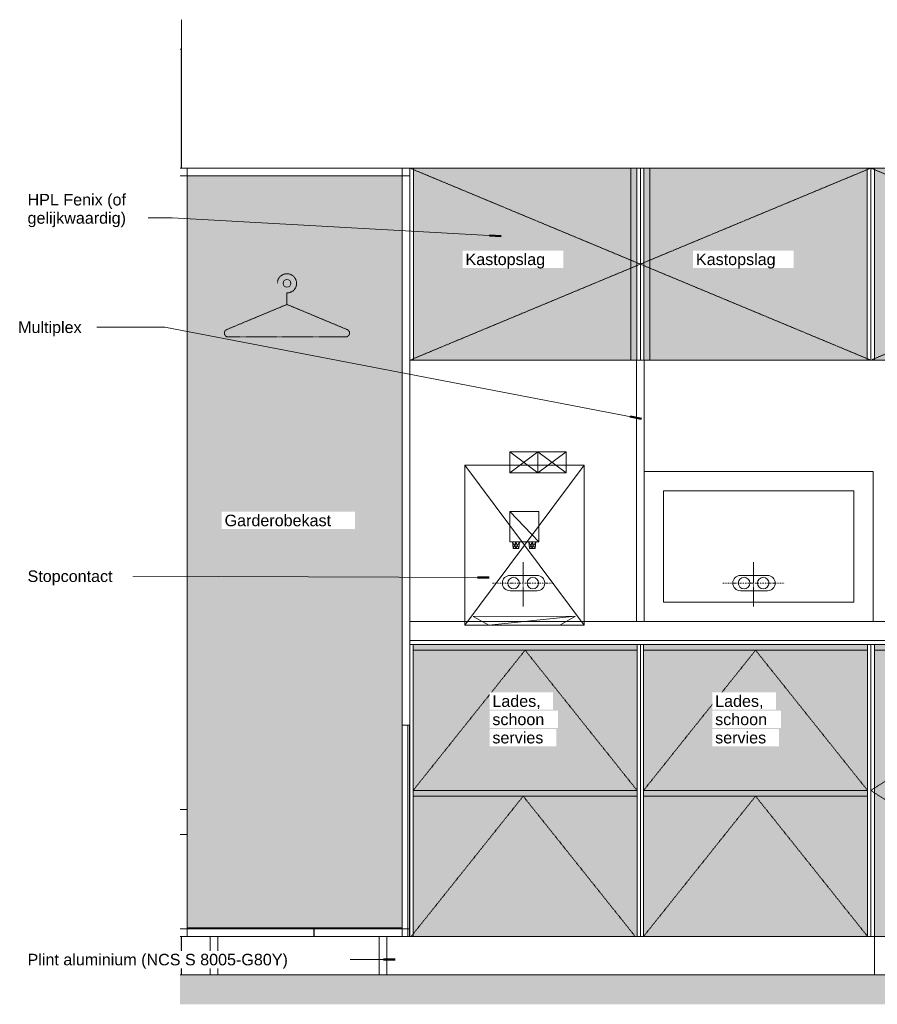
# Model space of a CAD drawing. Header units: millimetres. Extents: x 134158 to 166990, y 3543 to 89986.
# Tile 1 of 17: x 142375 to 144608, y 14898 to 17461. Entities that reach past the tile are written whole.
import ezdxf

# ---------------------------------------------------------------- set-up
doc = ezdxf.new("R2010")
doc.units = ezdxf.units.MM
doc.linetypes.add('Dash dot Small', pattern=[6.35, 3.175, -1.5875, 0, -1.5875])
doc.linetypes.add('Overhead xxSmall', pattern=[2.579688, 1.5875, -0.992188])
for name, color, linetype, lineweight in [('0-2', 50, 'Continuous', 5), ('A09-NT--1', 7, 'Continuous', 13), ('A09-NT--2', 170, 'Continuous', 13), ('A09-NT--3', 210, 'Continuous', 50), ('A21--s--1', 94, 'Continuous', 5), ('A22-----4', 90, 'Continuous', 9), ('A23-----1', 250, 'Continuous', 13), ('A23-----2', 55, 'Continuous', 9), ('A69-----1', 8, 'Continuous', 5), ('A79-Y--', 8, 'Continuous', 13), ('A79-Y---4', 170, 'Continuous', 13), ('A99-----4', 1, 'Continuous', 13), ('A99-----5', 1, 'Overhead xxSmall', 13), ('A99-----6', 1, 'Dash dot Small', 13), ('Detail Items-4', 7, 'Continuous', 5), ('Detail Items-8', 254, 'Continuous', 5)]:
    doc.layers.add(name, color=color, linetype=linetype, lineweight=lineweight)
doc.styles.add('Arial_1', font='arial.ttf', dxfattribs={"height": 30})

# ---------------------------------------------------------------- blocks, each defined once
blk = doc.blocks.new('711 DM Pantry - DM Pantry-4097569-Pantry _ diversen - Elevation A')
at = {"layer": 'A79-Y--'}
for p, q in [((134670.1, 17075), (134652, 17075)), ((134652, 17075), (134670.1, 17075)), ((135230.1, 17075), (134652, 17075)), ((135230.1, 17075), (134652, 17075)), ((134670.1, 17075), (134652, 17075)), ((134652, 17075), (134670.1, 17075)), ((135230.1, 17075), (134652, 17075)), ((135230.1, 17075), (134652, 17075)), ((134670.1, 17075), (134670.1, 17055)), ((134670.1, 17055), (134670.1, 17075)), ((134670.1, 17075), (135230.1, 17075)), ((135250.1, 17075), (134670.1, 17075)), ((134670.1, 17075), (134670.1, 17055)), ((134670.1, 17055), (134670.1, 17075)), ((135230.1, 17075), (134670.1, 17075)), ((134670.1, 17075), (135230.1, 17075)), ((134670.1, 17055), (134670.1, 17075)), ((134670.1, 17055), (134670.1, 17075)), ((134670.1, 17075), (134670.1, 17055)), ((134670.1, 17055), (134670.1, 17075)), ((134670.1, 17075), (135230.1, 17075)), ((135250.1, 17075), (134670.1, 17075)), ((134670.1, 17075), (134670.1, 17055)), ((134670.1, 17055), (134670.1, 17075)), ((135230.1, 17075), (134670.1, 17075)), ((134670.1, 17075), (135230.1, 17075)), ((134670.1, 17055), (134670.1, 17075)), ((134670.1, 17055), (134670.1, 17075)), ((135250.1, 17075), (135230.1, 17075)), ((135230.1, 17075), (135250.1, 17075)), ((135230.1, 17055), (135230.1, 17075)), ((135230.1, 17055), (135230.1, 17075)), ((135230.1, 17075), (135230.1, 17055)), ((135230.1, 17075), (135230.1, 17055)), ((135230.1, 17055), (135230.1, 17075)), ((135230.1, 17075), (135250.1, 17075)), ((135230.1, 17055), (135230.1, 17075)), ((135230.1, 17075), (135230.1, 17055)), ((135230.1, 17055), (135230.1, 17075)), ((135250.1, 17075), (135230.1, 17075)), ((135230.1, 17075), (135250.1, 17075)), ((135230.1, 17055), (135230.1, 17075)), ((135230.1, 17055), (135230.1, 17075)), ((135230.1, 17075), (135230.1, 17055)), ((135230.1, 17075), (135230.1, 17055)), ((135230.1, 17055), (135230.1, 17075)), ((135230.1, 17075), (135250.1, 17075)), ((135230.1, 17055), (135230.1, 17075)), ((135230.1, 17075), (135230.1, 17055)), ((135230.1, 17055), (135230.1, 17075)), ((135250.1, 17075), (135259.6, 17075)), ((135259.6, 17075), (135250.1, 17075)), ((135250.1, 17075), (135250.1, 16575)), ((135250.1, 16575), (135250.1, 17075)), ((135250.1, 17075), (135250.1, 15075)), ((135250.1, 15075), (135250.1, 17075)), ((135250.1, 15095), (135250.1, 17075)), ((135250.1, 17055), (135250.1, 17075)), ((135250.1, 17075), (135259.6, 17075)), ((135259.6, 17075), (135250.1, 17075)), ((135250.1, 17075), (135250.1, 16575)), ((135250.1, 16575), (135250.1, 17075)), ((135250.1, 17075), (135250.1, 15075)), ((135250.1, 15075), (135250.1, 17075)), ((135250.1, 15095), (135250.1, 17075)), ((135250.1, 17055), (135250.1, 17075)), ((135840.6, 17075), (135850.1, 17075)), ((135850.1, 17075), (135840.6, 17075)), ((135840.6, 17075), (135850.1, 17075)), ((135850.1, 17075), (135840.6, 17075)), ((135850.1, 17075), (135859.6, 17075)), ((135859.6, 17075), (135850.1, 17075)), ((135850.1, 17075), (135850.1, 16575)), ((135850.1, 16575), (135850.1, 17075)), ((135850.1, 16575), (135850.1, 17075)), ((135850.1, 16575), (135850.1, 17075)), ((135850.1, 17075), (135859.6, 17075)), ((135859.6, 17075), (135850.1, 17075)), ((135850.1, 17075), (135850.1, 16575)), ((135850.1, 16575), (135850.1, 17075)), ((135850.1, 16575), (135850.1, 17075)), ((135850.1, 16575), (135850.1, 17075)), ((136440.6, 17075), (136450.1, 17075)), ((136450.1, 17075), (136440.6, 17075)), ((136440.6, 17075), (136450.1, 17075)), ((136450.1, 17075), (136440.6, 17075)), ((136450.1, 17075), (136459.6, 17075)), ((136459.6, 17075), (136450.1, 17075)), ((136450.1, 17075), (136450.1, 16575)), ((136450.1, 16575), (136450.1, 17075)), ((136450.1, 16575), (136450.1, 17075)), ((136450.1, 16575), (136450.1, 17075)), ((136450.1, 17075), (136459.6, 17075)), ((136459.6, 17075), (136450.1, 17075)), ((136450.1, 17075), (136450.1, 16575)), ((136450.1, 16575), (136450.1, 17075)), ((136450.1, 16575), (136450.1, 17075)), ((136450.1, 16575), (136450.1, 17075)), ((134670.1, 17055), (134652, 17055)), ((134670.1, 17055), (134652, 17055)), ((134670.1, 17055), (134652, 17055)), ((134670.1, 17055), (134652, 17055)), ((135250.1, 17055), (135230.1, 17055)), ((135230.1, 17055), (135250.1, 17055)), ((135250.1, 17055), (135230.1, 17055)), ((135230.1, 17055), (135250.1, 17055)), ((135250.1, 15095), (135250.1, 17055)), ((135250.1, 15095), (135250.1, 17055)), ((135850.1, 16993.2), (135850.1, 16992)), ((135850.1, 16993.2), (135850.1, 16992)), ((136450.1, 16993.2), (136450.1, 16992)), ((136450.1, 16993.2), (136450.1, 16992)), ((135250.1, 16575), (135259.6, 16575)), ((135259.6, 16575), (135250.1, 16575)), ((135250.1, 16575), (135259.6, 16575)), ((135259.6, 16575), (135250.1, 16575)), ((135840.1, 16575), (135840.1, 15895)), ((135840.1, 15895), (135840.1, 16575)), ((135840.1, 16575), (135840.1, 15895)), ((135840.1, 15895), (135840.1, 16575)), ((135840.6, 16575), (135850.1, 16575)), ((135850.1, 16575), (135840.6, 16575)), ((135840.6, 16575), (135859.6, 16575)), ((135859.6, 16575), (135840.6, 16575)), ((135840.6, 16575), (135850.1, 16575)), ((135850.1, 16575), (135840.6, 16575)), ((135840.6, 16575), (135859.6, 16575)), ((135859.6, 16575), (135840.6, 16575)), ((135850.1, 16575), (135859.6, 16575)), ((135859.6, 16575), (135850.1, 16575)), ((135850.1, 16575), (135859.6, 16575)), ((135859.6, 16575), (135850.1, 16575)), ((135860.1, 15895), (135860.1, 16575)), ((135860.1, 15895), (135860.1, 16575)), ((135860.1, 15895), (135860.1, 16575)), ((135860.1, 15895), (135860.1, 16575)), ((136440.6, 16575), (136450.1, 16575)), ((136450.1, 16575), (136440.6, 16575)), ((136440.6, 16575), (136450.1, 16575)), ((136450.1, 16575), (136440.6, 16575)), ((136450.1, 16575), (136459.6, 16575)), ((136459.6, 16575), (136450.1, 16575)), ((136450.1, 16575), (136459.6, 16575)), ((136459.6, 16575), (136450.1, 16575)), ((135583.6, 16336.3), (135510.4, 16281.5)), ((135583.6, 16336.3), (135510.4, 16336.3)), ((135510.4, 16336.3), (135510.4, 16281.5)), ((135510.4, 16336.3), (135583.6, 16336.3)), ((135656.7, 16336.3), (135510.4, 16336.3)), ((135510.4, 16336.3), (135510.4, 16281.5)), ((135510.4, 16336.3), (135510.4, 16281.5)), ((135510.4, 16336.3), (135583.6, 16281.5)), ((135510.4, 16336.3), (135583.6, 16336.3)), ((135583.6, 16336.3), (135510.4, 16281.5)), ((135583.6, 16336.3), (135510.4, 16336.3)), ((135510.4, 16336.3), (135510.4, 16281.5)), ((135510.4, 16336.3), (135583.6, 16336.3)), ((135656.7, 16336.3), (135510.4, 16336.3)), ((135510.4, 16336.3), (135510.4, 16281.5)), ((135510.4, 16336.3), (135510.4, 16281.5)), ((135510.4, 16336.3), (135583.6, 16281.5)), ((135510.4, 16336.3), (135583.6, 16336.3)), ((135656.7, 16336.3), (135583.6, 16281.5)), ((135656.7, 16336.3), (135583.6, 16336.3)), ((135583.6, 16336.3), (135583.6, 16281.5)), ((135656.7, 16336.3), (135583.6, 16336.3)), ((135583.6, 16336.3), (135583.6, 16281.5)), ((135656.7, 16336.3), (135583.6, 16336.3)), ((135656.7, 16281.5), (135583.6, 16336.3)), ((135656.7, 16336.3), (135583.6, 16281.5)), ((135656.7, 16336.3), (135583.6, 16336.3)), ((135583.6, 16336.3), (135583.6, 16281.5)), ((135656.7, 16336.3), (135583.6, 16336.3)), ((135583.6, 16336.3), (135583.6, 16281.5)), ((135656.7, 16336.3), (135583.6, 16336.3)), ((135656.7, 16281.5), (135583.6, 16336.3)), ((135656.7, 16281.5), (135656.7, 16336.3)), ((135656.7, 16336.3), (135656.7, 16281.5)), ((135656.7, 16281.5), (135656.7, 16336.3)), ((135656.7, 16281.5), (135656.7, 16336.3)), ((135656.7, 16336.3), (135656.7, 16281.5)), ((135656.7, 16281.5), (135656.7, 16336.3)), ((135703.9, 16301.7), (135393.3, 16301.7)), ((135393.3, 16301.7), (135703.9, 16301.7)), ((135703.9, 16301.7), (135393.3, 16301.7)), ((135393.3, 15885), (135393.3, 16301.7)), ((135393.3, 16301.7), (135393.3, 15885)), ((135393.3, 16301.7), (135703.9, 15885)), ((135393.3, 15885), (135393.3, 16301.7)), ((135393.3, 15885), (135703.9, 16301.7)), ((135703.9, 16301.7), (135393.3, 16301.7)), ((135393.3, 16301.7), (135703.9, 16301.7)), ((135703.9, 16301.7), (135393.3, 16301.7)), ((135393.3, 15885), (135393.3, 16301.7)), ((135393.3, 16301.7), (135393.3, 15885)), ((135393.3, 16301.7), (135703.9, 15885)), ((135393.3, 15885), (135393.3, 16301.7)), ((135393.3, 15885), (135703.9, 16301.7)), ((135510.4, 16281.5), (135583.6, 16281.5)), ((135583.6, 16281.5), (135510.4, 16281.5)), ((135510.4, 16281.5), (135583.6, 16281.5)), ((135583.6, 16281.5), (135510.4, 16281.5)), ((135583.6, 16281.5), (135656.7, 16281.5)), ((135656.7, 16281.5), (135583.6, 16281.5)), ((135583.6, 16281.5), (135656.7, 16281.5)), ((135656.7, 16281.5), (135583.6, 16281.5)), ((135703.9, 16301.7), (135703.9, 15885)), ((135703.9, 15885), (135703.9, 16301.7)), ((135703.9, 15885), (135703.9, 16301.7)), ((135703.9, 16301.7), (135703.9, 15885)), ((135703.9, 15885), (135703.9, 16301.7)), ((135703.9, 15885), (135703.9, 16301.7)), ((135585.9, 16102.5), (135510.1, 16181)), ((135510.1, 16181), (135510.1, 16102.5)), ((135585.9, 16181), (135510.1, 16181)), ((135510.1, 16181), (135510.1, 16102.5)), ((135510.1, 16181), (135585.9, 16181)), ((135585.9, 16181), (135510.1, 16181)), ((135510.1, 16181), (135510.1, 16102.5)), ((135585.9, 16102.5), (135510.1, 16181)), ((135510.1, 16181), (135510.1, 16102.5)), ((135585.9, 16181), (135510.1, 16181)), ((135510.1, 16181), (135510.1, 16102.5)), ((135510.1, 16181), (135585.9, 16181)), ((135585.9, 16181), (135510.1, 16181)), ((135510.1, 16181), (135510.1, 16102.5)), ((135585.9, 16102.5), (135585.9, 16181)), ((135585.9, 16102.5), (135585.9, 16181)), ((135585.9, 16102.5), (135585.9, 16181)), ((135585.9, 16102.5), (135585.9, 16181)), ((135585.9, 16102.5), (135585.9, 16181)), ((135585.9, 16102.5), (135585.9, 16181)), ((135510.1, 16102.5), (135585.9, 16102.5)), ((135510.1, 16102.5), (135585.9, 16102.5)), ((135510.1, 16102.5), (135585.9, 16102.5)), ((135510.1, 16102.5), (135585.9, 16102.5)), ((135510.1, 16102.5), (135585.9, 16102.5)), ((135510.1, 16102.5), (135585.9, 16102.5)), ((135517.4, 16102.3), (135526.3, 16084.4)), ((135518.8, 16084.4), (135517.4, 16102.3)), ((135517.4, 16102.3), (135526.3, 16102.3)), ((135526.3, 16102.3), (135517.4, 16102.3)), ((135517.4, 16102.3), (135526.3, 16084.4)), ((135518.8, 16084.4), (135517.4, 16102.3)), ((135517.4, 16102.3), (135526.3, 16102.3)), ((135526.3, 16102.3), (135517.4, 16102.3)), ((135526.3, 16102.3), (135518.8, 16084.4)), ((135526.3, 16102.3), (135518.8, 16084.4)), ((135526.3, 16102.3), (135533.9, 16084.4)), ((135526.3, 16084.4), (135526.3, 16102.3)), ((135535.2, 16102.3), (135526.3, 16084.4)), ((135526.3, 16102.3), (135535.2, 16102.3)), ((135535.2, 16102.3), (135526.3, 16102.3)), ((135526.3, 16102.3), (135526.3, 16084.4)), ((135526.3, 16102.3), (135533.9, 16084.4)), ((135526.3, 16084.4), (135526.3, 16102.3)), ((135535.2, 16102.3), (135526.3, 16084.4)), ((135526.3, 16102.3), (135535.2, 16102.3)), ((135535.2, 16102.3), (135526.3, 16102.3)), ((135526.3, 16102.3), (135526.3, 16084.4)), ((135533.9, 16084.4), (135535.2, 16102.3)), ((135533.9, 16084.4), (135535.2, 16102.3)), ((135560, 16102.3), (135568.9, 16084.4)), ((135561.3, 16084.4), (135560, 16102.3)), ((135560, 16102.3), (135568.9, 16102.3)), ((135568.9, 16102.3), (135560, 16102.3)), ((135560, 16102.3), (135568.9, 16084.4)), ((135561.3, 16084.4), (135560, 16102.3)), ((135560, 16102.3), (135568.9, 16102.3)), ((135568.9, 16102.3), (135560, 16102.3)), ((135568.9, 16102.3), (135561.3, 16084.4)), ((135568.9, 16102.3), (135561.3, 16084.4)), ((135568.9, 16102.3), (135576.4, 16084.4)), ((135568.9, 16084.4), (135568.9, 16102.3)), ((135577.7, 16102.3), (135568.9, 16084.4)), ((135568.9, 16102.3), (135577.7, 16102.3)), ((135577.7, 16102.3), (135568.9, 16102.3)), ((135568.9, 16102.3), (135568.9, 16084.4)), ((135568.9, 16102.3), (135576.4, 16084.4)), ((135568.9, 16084.4), (135568.9, 16102.3)), ((135577.7, 16102.3), (135568.9, 16084.4)), ((135568.9, 16102.3), (135577.7, 16102.3)), ((135577.7, 16102.3), (135568.9, 16102.3)), ((135568.9, 16102.3), (135568.9, 16084.4)), ((135576.4, 16084.4), (135577.7, 16102.3)), ((135576.4, 16084.4), (135577.7, 16102.3)), ((135526.3, 16084.4), (135518.8, 16084.4)), ((135518.8, 16084.4), (135526.3, 16084.4)), ((135526.3, 16084.4), (135518.8, 16084.4)), ((135518.8, 16084.4), (135526.3, 16084.4)), ((135526.3, 16084.4), (135533.9, 16084.4)), ((135533.9, 16084.4), (135526.3, 16084.4)), ((135526.3, 16084.4), (135533.9, 16084.4)), ((135533.9, 16084.4), (135526.3, 16084.4)), ((135568.9, 16084.4), (135561.3, 16084.4)), ((135561.3, 16084.4), (135568.9, 16084.4)), ((135568.9, 16084.4), (135561.3, 16084.4)), ((135561.3, 16084.4), (135568.9, 16084.4)), ((135568.9, 16084.4), (135576.4, 16084.4)), ((135576.4, 16084.4), (135568.9, 16084.4)), ((135568.9, 16084.4), (135576.4, 16084.4)), ((135576.4, 16084.4), (135568.9, 16084.4)), ((137540.2, 15895), (135250.1, 15895)), ((135250.1, 15895), (137540.2, 15895)), ((135250.1, 15845), (135250.1, 15895)), ((135250.1, 15845), (135250.1, 15895)), ((137540.2, 15895), (135250.1, 15895)), ((135250.1, 15895), (137540.2, 15895)), ((135250.1, 15845), (135250.1, 15895)), ((135250.1, 15845), (135250.1, 15895)), ((135681.7, 15908.2), (135414.5, 15908)), ((135414.5, 15908), (135681.7, 15908.2)), ((135681.7, 15908.2), (135414.5, 15908)), ((135681.7, 15908.2), (135414.5, 15908)), ((135414.5, 15908), (135681.7, 15908.2)), ((135681.7, 15908.2), (135414.5, 15908)), ((135455.3, 15885), (135414.5, 15908)), ((135414.5, 15908), (135455.3, 15885)), ((135455.3, 15885), (135414.5, 15908)), ((135455.3, 15885), (135414.5, 15908)), ((135414.5, 15908), (135455.3, 15885)), ((135455.3, 15885), (135414.5, 15908)), ((135455.3, 15885), (135681.7, 15908.2)), ((135455.3, 15885), (135681.7, 15908.2)), ((135640.5, 15885), (135681.7, 15908.2)), ((135640.5, 15885), (135681.7, 15908.2)), ((135640.5, 15885), (135681.7, 15908.2)), ((135640.5, 15885), (135681.7, 15908.2)), ((135640.5, 15885), (135681.7, 15908.2)), ((135640.5, 15885), (135681.7, 15908.2)), ((135840.1, 15895), (135860.1, 15895)), ((135860.1, 15895), (135840.1, 15895)), ((135840.1, 15895), (135860.1, 15895)), ((135860.1, 15895), (135840.1, 15895)), ((135703.9, 15885), (135393.3, 15885)), ((135393.3, 15885), (135703.9, 15885)), ((135703.9, 15885), (135393.3, 15885)), ((135393.3, 15885), (135703.9, 15885)), ((135455.3, 15885), (135640.5, 15885)), ((135455.3, 15885), (135640.5, 15885)), ((139450.1, 15845), (135250.1, 15845)), ((135250.1, 15845), (139450.1, 15845)), ((139450.1, 15845), (135250.1, 15845)), ((135250.1, 15845), (139450.1, 15845)), ((135250.1, 15835), (135258.6, 15835)), ((135258.6, 15835), (135250.1, 15835)), ((135250.1, 15835), (135250.1, 15075)), ((135250.1, 15075), (135250.1, 15835)), ((135250.1, 15835), (135258.6, 15835)), ((135258.6, 15835), (135250.1, 15835)), ((135250.1, 15835), (135250.1, 15075)), ((135250.1, 15075), (135250.1, 15835)), ((135850.1, 15835), (135841.6, 15835)), ((135841.6, 15835), (135850.1, 15835)), ((135850.1, 15835), (135841.6, 15835)), ((135841.6, 15835), (135850.1, 15835)), ((135850.1, 15835), (135850.1, 15075)), ((135850.1, 15075), (135850.1, 15835)), ((135850.1, 15835), (135858.6, 15835)), ((135858.6, 15835), (135850.1, 15835)), ((135850.1, 15835), (135850.1, 15075)), ((135850.1, 15075), (135850.1, 15835)), ((135850.1, 15835), (135850.1, 15075)), ((135850.1, 15075), (135850.1, 15835)), ((135850.1, 15835), (135858.6, 15835)), ((135858.6, 15835), (135850.1, 15835)), ((135850.1, 15835), (135850.1, 15075)), ((135850.1, 15075), (135850.1, 15835)), ((136450.1, 15835), (136441.6, 15835)), ((136441.6, 15835), (136450.1, 15835)), ((136450.1, 15835), (136441.6, 15835)), ((136441.6, 15835), (136450.1, 15835)), ((136450.1, 15835), (136450.1, 15075)), ((136450.1, 15075), (136450.1, 15835)), ((136450.1, 15835), (136459.6, 15835)), ((136459.6, 15835), (136450.1, 15835)), ((136450.1, 15835), (136450.1, 15075)), ((136450.1, 15075), (136450.1, 15835)), ((136450.1, 15835), (136450.1, 15075)), ((136450.1, 15075), (136450.1, 15835)), ((136450.1, 15835), (136459.6, 15835)), ((136459.6, 15835), (136450.1, 15835)), ((136450.1, 15835), (136450.1, 15075)), ((136450.1, 15075), (136450.1, 15835)), ((135244.5, 15625), (135230.1, 15625)), ((135230.1, 15625), (135244.5, 15625)), ((135244.5, 15625), (135230.1, 15625)), ((135230.1, 15625), (135244.5, 15625)), ((135249.5, 15625), (135244.5, 15625)), ((135244.5, 15625), (135249.5, 15625)), ((135244.5, 15075), (135244.5, 15625)), ((135244.5, 15075), (135244.5, 15625)), ((135244.5, 15625), (135244.5, 15075)), ((135244.5, 15075), (135244.5, 15625)), ((135249.5, 15625), (135244.5, 15625)), ((135244.5, 15625), (135249.5, 15625)), ((135244.5, 15075), (135244.5, 15625)), ((135244.5, 15075), (135244.5, 15625)), ((135244.5, 15625), (135244.5, 15075)), ((135244.5, 15075), (135244.5, 15625)), ((135249.5, 15625), (135249.5, 15075)), ((135249.5, 15075), (135249.5, 15625)), ((135249.5, 15625), (135249.5, 15075)), ((135249.5, 15075), (135249.5, 15625)), ((134670.1, 15405), (134652, 15405)), ((134652, 15405), (134670.1, 15405)), ((134670.1, 15405), (134652, 15405)), ((134652, 15405), (134670.1, 15405)), ((134652, 15340), (134670.1, 15340)), ((134670.1, 15340), (134652, 15340)), ((134670.1, 15340), (134652, 15340)), ((134652, 15340), (134670.1, 15340)), ((134652, 15340), (134670.1, 15340)), ((134670.1, 15340), (134652, 15340)), ((134670.1, 15340), (134652, 15340)), ((134652, 15340), (134670.1, 15340)), ((134670.1, 15097.1), (134670.1, 15075)), ((134670.1, 15075), (134670.1, 15097.1)), ((134670.1, 15097.1), (134670.1, 15095)), ((134670.1, 15095), (134670.1, 15097.1)), ((134670.1, 15097.1), (134670.1, 15075)), ((134670.1, 15075), (134670.1, 15097.1)), ((134670.1, 15097.1), (134670.1, 15095)), ((134670.1, 15095), (134670.1, 15097.1)), ((135000.1, 15075), (135000.1, 15097.1)), ((135000.1, 15075), (135000.1, 15097.1)), ((135000.1, 15075), (135000.1, 15097.1)), ((135000.1, 15075), (135000.1, 15097.1)), ((135001.2, 15097.1), (135001.2, 15075)), ((135001.2, 15075), (135001.2, 15097.1)), ((135001.2, 15097.1), (135001.2, 15075)), ((135001.2, 15075), (135001.2, 15097.1)), ((135230.1, 15075), (135230.1, 15097.1)), ((135230.1, 15075), (135230.1, 15097.1)), ((135230.1, 15097.1), (135230.1, 15095)), ((135230.1, 15097.1), (135230.1, 15095)), ((135230.1, 15095), (135230.1, 15097.1)), ((135230.1, 15095), (135230.1, 15097.1)), ((135230.1, 15075), (135230.1, 15097.1)), ((135230.1, 15075), (135230.1, 15097.1)), ((135230.1, 15097.1), (135230.1, 15095)), ((135230.1, 15097.1), (135230.1, 15095)), ((135230.1, 15095), (135230.1, 15097.1)), ((135230.1, 15095), (135230.1, 15097.1)), ((134652, 15095), (135250.1, 15095)), ((134652, 15095), (135230.1, 15095)), ((135230.1, 15095), (134652, 15095)), ((134652, 15095), (134670.1, 15095)), ((134652, 15095), (135250.1, 15095)), ((134652, 15095), (135230.1, 15095)), ((135230.1, 15095), (134652, 15095)), ((134652, 15095), (134670.1, 15095)), ((134670.1, 15075), (134652, 15075)), ((134652, 15075), (134670.1, 15075)), ((134670.1, 15075), (134652, 15075)), ((134652, 15075), (134670.1, 15075)), ((135001.2, 15075), (134652, 15075)), ((134652, 15075), (135001.2, 15075)), ((134670.1, 15075), (134652, 15075)), ((134652, 15075), (134670.1, 15075)), ((134670.1, 15075), (134652, 15075)), ((134652, 15075), (134670.1, 15075)), ((135001.2, 15075), (134652, 15075)), ((134652, 15075), (135001.2, 15075)), ((134670.1, 15095), (135250.1, 15095)), ((134670.1, 15095), (135230.1, 15095)), ((134670.1, 15095), (135230.1, 15095)), ((134670.1, 15095), (134670.1, 15075)), ((134670.1, 15075), (134670.1, 15095)), ((135230.1, 15095), (134670.1, 15095)), ((134670.1, 15095), (135230.1, 15095)), ((134670.1, 15075), (134670.1, 15095)), ((134670.1, 15075), (134670.1, 15095)), ((134670.1, 15095), (135250.1, 15095)), ((134670.1, 15095), (135230.1, 15095)), ((134670.1, 15095), (135230.1, 15095)), ((134670.1, 15095), (134670.1, 15075)), ((134670.1, 15075), (134670.1, 15095)), ((135230.1, 15095), (134670.1, 15095)), ((134670.1, 15095), (135230.1, 15095)), ((134670.1, 15075), (134670.1, 15095)), ((134670.1, 15075), (134670.1, 15095)), ((134670.1, 15075), (135230.1, 15075)), ((135230.1, 15075), (134670.1, 15075)), ((134670.1, 15075), (135230.1, 15075)), ((135230.1, 15075), (134670.1, 15075)), ((135190.3, 15075), (134730.1, 15075)), ((134730.1, 15075), (135190.3, 15075)), ((134730.1, 14975), (134730.1, 15075)), ((134730.1, 14975), (134730.1, 15075)), ((135190.3, 15075), (134730.1, 15075)), ((134730.1, 15075), (135190.3, 15075)), ((134730.1, 14975), (134730.1, 15075)), ((134730.1, 14975), (134730.1, 15075)), ((135000.1, 15075), (135244.5, 15075)), ((135244.5, 15075), (135000.1, 15075)), ((135000.1, 15075), (135244.5, 15075)), ((135244.5, 15075), (135000.1, 15075)), ((135258.6, 15075), (135190.3, 15075)), ((135190.3, 15075), (135258.6, 15075)), ((135190.3, 14975), (135190.3, 15075)), ((135190.3, 14975), (135190.3, 15075)), ((135190.3, 15075), (135190.3, 14975)), ((135190.3, 14975), (135190.3, 15075)), ((135258.6, 15075), (135190.3, 15075)), ((135190.3, 15075), (135258.6, 15075)), ((135190.3, 14975), (135190.3, 15075)), ((135190.3, 14975), (135190.3, 15075)), ((135190.3, 15075), (135190.3, 14975)), ((135190.3, 14975), (135190.3, 15075)), ((135230.1, 15095), (135230.1, 15075)), ((135230.1, 15075), (135230.1, 15095)), ((135230.1, 15095), (135230.1, 15075)), ((135230.1, 15075), (135230.1, 15095)), ((135250.1, 15075), (135230.1, 15075)), ((135230.1, 15075), (135250.1, 15075)), ((135250.1, 15075), (135230.1, 15075)), ((135230.1, 15075), (135250.1, 15075)), ((135249.5, 15075), (135244.5, 15075)), ((135244.5, 15075), (135249.5, 15075)), ((135249.5, 15075), (135244.5, 15075)), ((135244.5, 15075), (135249.5, 15075)), ((135250.1, 15075), (135258.6, 15075)), ((135258.6, 15075), (135250.1, 15075)), ((135250.1, 15075), (135258.6, 15075)), ((135258.6, 15075), (135250.1, 15075)), ((135850.1, 15075), (135841.6, 15075)), ((135841.6, 15075), (135850.1, 15075)), ((135858.6, 15075), (135841.6, 15075)), ((135841.6, 15075), (135858.6, 15075)), ((135850.1, 15075), (135841.6, 15075)), ((135841.6, 15075), (135850.1, 15075)), ((135858.6, 15075), (135841.6, 15075)), ((135841.6, 15075), (135858.6, 15075)), ((135850.1, 15075), (135858.6, 15075)), ((135858.6, 15075), (135850.1, 15075)), ((135850.1, 15075), (135858.6, 15075)), ((135858.6, 15075), (135850.1, 15075)), ((136450.1, 15075), (136441.6, 15075)), ((136441.6, 15075), (136450.1, 15075)), ((136459.6, 15075), (136441.6, 15075)), ((136441.6, 15075), (136459.6, 15075)), ((136450.1, 15075), (136441.6, 15075)), ((136441.6, 15075), (136450.1, 15075)), ((136459.6, 15075), (136441.6, 15075)), ((136441.6, 15075), (136459.6, 15075)), ((136450.1, 15075), (136459.6, 15075)), ((136459.6, 15075), (136450.1, 15075)), ((136450.1, 15075), (136459.6, 15075)), ((136459.6, 15075), (136450.1, 15075)), ((135190.3, 14975), (134730.1, 14975)), ((134730.1, 14975), (135190.3, 14975)), ((135190.3, 14975), (134730.1, 14975)), ((134730.1, 14975), (135190.3, 14975)), ((140650.1, 14975), (135190.3, 14975)), ((135190.3, 14975), (140630.1, 14975)), ((140650.1, 14975), (135190.3, 14975)), ((135190.3, 14975), (140630.1, 14975))]:
    blk.add_line(p, q, dxfattribs=at)
blk = doc.blocks.new('HSR-D_SHL_ARCH_Vaste Inrichting_rvt-2-Pantry _ diversen - Elevation A')
at = {"layer": 'A79-Y---4'}
blk.add_blockref('711 DM Pantry - DM Pantry-4097569-Pantry _ diversen - Elevation A', (0, 0), dxfattribs=at)
blk = doc.blocks.new('HSR-D_ABT_ARCH_Interieur_rvt-2-Pantry _ diversen - Elevation A')
at = {"layer": 'A21--s--1'}
h = blk.add_hatch(color=256, dxfattribs=at)
h.paths.add_polyline_path([(134652, 14975), (134655.8, 14975), (134655.8, 15075), (134652, 15075)])
h.paths.add_polyline_path([(134655.8, 17075), (134655.8, 17385), (134652, 17385), (134652, 17075)])
at = {"layer": 'A23-----2'}
h = blk.add_hatch(dxfattribs=at)
h.set_pattern_fill('FP_6', color=256, style=0, pattern_type=2)
h.set_pattern_definition([(27, (137833.604, 12785.741), (15.113162, 12.1898456), [0.67056, -31.929, 0.67056, -17.729, -4]), (27, (137833.604, 12785.741), (15.113162, 12.1898456), [-51, 0.67056, -3.329]), (58, (137833.604, 12785.741), (6.6762736, 18.232591), [0.67056, -31.729, 0.67056, -32.129, -4]), (58, (137833.604, 12785.741), (6.6762736, 18.232591), [-65.2, 0.67056, -3.329]), (81, (137833.604, 12785.741), (-0.9784985, 19.3918163), [0.67056, -31.329, 0.67056, -17.449, -4]), (81, (137833.604, 12785.741), (-0.9784985, 19.3918163), [-50.12, 0.67056, -3.329])])
h.paths.add_polyline_path([(140649.8, 14898.2), (140686.8, 14898.2), (140686.8, 14975), (134652, 14975), (134652, 14898.2), (140647.2, 14898.2)])
at = {"layer": 'A22-----4'}
for p, q in [((134655.8, 17385), (134655.8, 17461.3)), ((134655.8, 17461.3), (134655.8, 17075)), ((134652, 17385), (134655.8, 17385)), ((134655.8, 15075), (134655.8, 14975))]:
    blk.add_line(p, q, dxfattribs=at)
at = {"layer": 'A23-----1'}
for p, q in [((134730.1, 14975), (134652, 14975)), ((140686.8, 14975), (135190.3, 14975))]:
    blk.add_line(p, q, dxfattribs=at)
blk = doc.blocks.new('Microwave - Magnetron-18255911-Pantry _ diversen - Elevation A')
at = {"layer": 'A69-----1'}
for p, q in [((135860.1, 16285), (136456.1, 16285)), ((136456.1, 15895), (136456.1, 16285)), ((135910.1, 16235), (135910.1, 15945)), ((136406.1, 16235), (135910.1, 16235)), ((136406.1, 15945), (136406.1, 16235)), ((135910.1, 15945), (136406.1, 15945))]:
    blk.add_line(p, q, dxfattribs=at)

msp = doc.modelspace()

# ---------------------------------------------------------------- hatches: boundary and pattern name
at = {"layer": 'Detail Items-4'}
msp.add_hatch(color=256, dxfattribs=at).paths.add_polyline_path([(143371.1, 15097.1), (143371.1, 17055), (142811.1, 17055), (142811.1, 15097.1), (143141.1, 15097.1)])
at = {"layer": 'Detail Items-8'}
for points in [[(143981.6, 16575), (143981.6, 17075), (143400.6, 17075), (143400.6, 16575)], [(144391.7, 16575), (144581.6, 16575), (144581.6, 17075), (144000.6, 17075), (144000.6, 16575)], [(144600.6, 16575), (145181.6, 16575), (145181.6, 17075), (144600.6, 17075)], [(143972.1, 15455), (143982.6, 15455), (143982.6, 15835), (143399.6, 15835), (143399.6, 15455), (143592.3, 15455)], [(143999.6, 15455), (144582.6, 15455), (144582.6, 15835), (143999.6, 15835), (143999.6, 15539)], [(145181.6, 15820), (145181.6, 15835), (144600.6, 15835), (144600.6, 15820)], [(144600.6, 15075), (145181.6, 15075), (145181.6, 15820), (144600.6, 15820), (144600.6, 15455)], [(143592.3, 15075), (143982.6, 15075), (143982.6, 15455), (143399.6, 15455), (143399.6, 15075), (143410.1, 15075)], [(143999.6, 15075), (144582.6, 15075), (144582.6, 15455), (143999.6, 15455)]]:
    msp.add_hatch(color=256, dxfattribs=at).paths.add_polyline_path(points)

# ---------------------------------------------------------------- linework, layer by layer
at = {"layer": 'A09-NT--2'}
for p, q in [((142772.6, 16945.2), (142688.4, 16945.2)), ((143628.7, 16897.5), (142772.6, 16945.2)), ((142753, 16660.7), (142573.8, 16660.7)), ((143993.9, 16422.6), (142753, 16660.7)), ((142656.7, 16012.6), (142655.3, 16012.6)), ((143597.5, 16009), (142656.7, 16012.6)), ((143123.7, 15014.6), (143122.3, 15014.6)), ((143352.7, 15014.6), (143123.7, 15014.6))]:
    msp.add_line(p, q, dxfattribs=at)
at = {"layer": 'A09-NT--3'}
for p, q in [((143628.7, 16897.5), (143598.7, 16899.2)), ((143993.9, 16422.6), (143964.5, 16428.3)), ((143597.5, 16009), (143567.5, 16009.1)), ((143352.7, 15014.6), (143322.7, 15014.6))]:
    msp.add_line(p, q, dxfattribs=at)
at = {"layer": 'A99-----4'}
for p, q in [((143981.6, 17075), (143400.6, 17075)), ((143400.6, 17075), (143400.6, 16575)), ((143966.6, 17075), (143966.6, 16575)), ((143981.6, 16575), (143981.6, 17075)), ((144581.6, 17075), (144000.6, 17075)), ((144000.6, 17075), (144000.6, 16575)), ((144015.6, 17075), (144015.6, 16575)), ((144581.6, 16575), (144581.6, 17075)), ((145181.6, 17075), (144600.6, 17075)), ((144600.6, 17075), (144600.6, 16575)), ((143371.1, 17055), (142811.1, 17055)), ((142811.1, 17055), (142811.1, 15097.1)), ((143371.1, 15097.1), (143371.1, 17055)), ((143371.1, 17055), (143371.1, 15075)), ((143400.6, 16575), (143981.6, 16575)), ((144000.6, 16575), (144581.6, 16575)), ((144600.6, 16575), (145181.6, 16575)), ((143651.8, 16014.7), (143722.3, 16014.7)), ((144251.8, 16014.7), (144322.3, 16014.7)), ((143722.3, 15974.7), (143651.8, 15974.7)), ((144322.3, 15974.7), (144251.8, 15974.7)), ((143982.6, 15835), (143399.6, 15835)), ((143399.6, 15835), (143399.6, 15455)), ((143399.6, 15820), (143982.6, 15820)), ((143982.6, 15455), (143982.6, 15835)), ((144582.6, 15835), (143999.6, 15835)), ((143999.6, 15835), (143999.6, 15455)), ((143999.6, 15820), (144582.6, 15820)), ((144582.6, 15455), (144582.6, 15835)), ((145181.6, 15835), (144600.6, 15835)), ((144600.6, 15835), (144600.6, 15820)), ((145181.6, 15820), (144600.6, 15820)), ((144600.6, 15820), (144600.6, 15075)), ((143982.6, 15455), (143399.6, 15455)), ((143399.6, 15455), (143399.6, 15075)), ((143399.6, 15440), (143982.6, 15440)), ((143982.6, 15075), (143982.6, 15455)), ((144582.6, 15455), (143999.6, 15455)), ((143999.6, 15455), (143999.6, 15075)), ((143999.6, 15440), (144582.6, 15440)), ((144582.6, 15075), (144582.6, 15455)), ((142811.1, 15097.1), (143371.1, 15097.1)), ((142811.1, 15097.1), (143371.1, 15097.1)), ((142891.1, 15075), (142891.1, 14975)), ((143311.3, 15075), (143311.3, 14975)), ((143399.6, 15075), (143982.6, 15075)), ((143999.6, 15075), (144582.6, 15075)), ((144600.6, 15075), (145181.6, 15075)), ((144600.6, 15075), (144600.6, 14975))]:
    msp.add_line(p, q, dxfattribs=at)
for centre, radius in [((143071.1, 16775), 10), ((143661.1, 15994.7), 15), ((143711.1, 15994.7), 15), ((144261.1, 15994.7), 15), ((144311.1, 15994.7), 15)]:
    msp.add_circle(centre, radius, dxfattribs=at)
for centre, start, end in [((143651.8, 15994.7), 90, 270), ((143722.3, 15994.7), 270, 90), ((144251.8, 15994.7), 90, 270), ((144322.3, 15994.7), 270, 90)]:
    msp.add_arc(centre, 20, start, end, dxfattribs=at)
at = {"layer": 'A99-----5'}
for p, q in [((143391.1, 17075), (144591.1, 16575)), ((144591.1, 17075), (143391.1, 16575)), ((144591.1, 17075), (145791.1, 16575)), ((145791.1, 17075), (144591.1, 16575)), ((143071.1, 16750), (143071.1, 16720)), ((143071.1, 16720), (142914.1, 16654.6)), ((143071.1, 16720), (143228, 16654.6)), ((142918, 16635.4), (143224.1, 16635.4)), ((143686.1, 15933.9), (143686.1, 16048.9)), ((144286.1, 15933.9), (144286.1, 16048.9)), ((143399.6, 15455), (143691.1, 15820)), ((143691.1, 15820), (143982.6, 15455)), ((143999.6, 15455), (144291.1, 15820)), ((144291.1, 15820), (144582.6, 15455)), ((145191.1, 15835), (144591.1, 15455)), ((143394.6, 15075), (143686.1, 15440)), ((143686.1, 15440), (143977.6, 15075)), ((143999.6, 15075), (144291.1, 15440)), ((144291.1, 15440), (144582.6, 15075)), ((144591.1, 15455), (145181.6, 15075))]:
    msp.add_line(p, q, dxfattribs=at)
for centre, radius, start, end in [((143071.1, 16775), 25, 270, 180), ((142918, 16645.4), 10, 112.6199, 270), ((143224.1, 16645.4), 10, 270, 67.3801)]:
    msp.add_arc(centre, radius, start, end, dxfattribs=at)
at = {"layer": 'A99-----6'}
for p, q in [((143606.1, 15994.7), (143766.1, 15994.7)), ((144206.1, 15994.7), (144366.1, 15994.7))]:
    msp.add_line(p, q, dxfattribs=at)

# ---------------------------------------------------------------- block references
at = {"layer": '0-2'}
for name in ['HSR-D_ABT_ARCH_Interieur_rvt-2-Pantry _ diversen - Elevation A', 'HSR-D_SHL_ARCH_Vaste Inrichting_rvt-2-Pantry _ diversen - Elevation A']:
    msp.add_blockref(name, (8141, 0), dxfattribs=at)
at = {"layer": 'A69-----1'}
msp.add_blockref('Microwave - Magnetron-18255911-Pantry _ diversen - Elevation A', (8141, 0), dxfattribs=at)

# ---------------------------------------------------------------- texts
at = {"layer": 'A09-NT--1', "char_height": 30, "attachment_point": 1, "style": 'Arial_1', "bg_fill": 3, "box_fill_scale": 1.25, "bg_fill_color": 256, "bg_fill_true_color": 13158600, "bg_fill_transparency": 0}
for s, insert, width in [('HPL Fenix (of ', (142395.7, 17007.8), 325.485), ('Multiplex', (142371.1, 16675.7), 197.215), ('Stopcontact', (142395.7, 16027.6), 266.16)]:
    msp.add_mtext(s, dxfattribs=dict(at, insert=insert, width=width))

# ---------------------------------------------------------------- next in the draw order: texts
for s, insert, width in [('gelijkwaardig)', (142395.7, 16960.2), 306.245), ('Kastopslag', (143535.9, 16852.5), 246.92), ('Kastopslag', (144135.9, 16852.5), 246.92), ('Garderobekast', (142908.7, 16172.8), 331.899), ('Lades,', (143605.9, 15702.5), 150.717), ('Lades,', (144185.9, 15702.5), 150.717), ('servies', (143605.9, 15607.3), 158.734), ('servies', (144185.9, 15607.3), 158.734), ('Plint aluminium (NCS S 8005-G80Y)', (142395.7, 15029.6), 832.152)]:
    msp.add_mtext(s, dxfattribs=dict(at, insert=insert, width=width))

# ---------------------------------------------------------------- next in the draw order: texts
at = {"layer": 'A09-NT--1', "char_height": 30, "width": 163.544, "attachment_point": 1, "style": 'Arial_1', "bg_fill": 3, "box_fill_scale": 1.25, "bg_fill_color": 256, "bg_fill_true_color": 13158600, "bg_fill_transparency": 0}
for insert in [(143605.9, 15654.9), (144185.9, 15654.9)]:
    msp.add_mtext('schoon', dxfattribs=dict(at, insert=insert))

doc.saveas('drawing.dxf')
